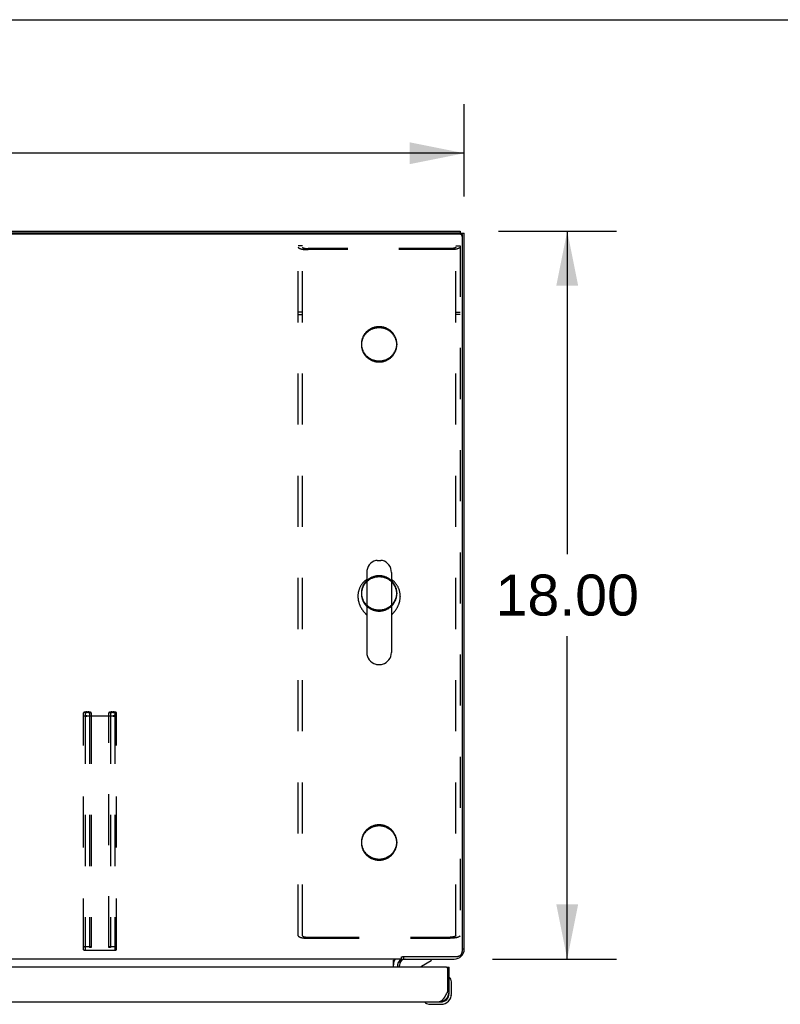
# Model space of a CAD drawing. Header units: inches. Extents: x 0 to 230, y 0 to 149.
# Tile 89 of 92: x 93 to 112, y 124 to 149. Entities that reach past the tile are written whole.
import ezdxf

# ---------------------------------------------------------------- set-up
doc = ezdxf.new("R2010")
doc.units = ezdxf.units.IN
doc.header["$LTSCALE"] = 12.635135
doc.header["$MEASUREMENT"] = 0
doc.linetypes.add('HIDDEN', pattern=[0.2, 0.1, -0.1])
doc.layers.get('0').update_dxf_attribs({"linetype": 'CONTINUOUS'})
for name, color, linetype in [('02___PRT_ALL_AXES', 7, 'CONTINUOUS'), ('DEFAULT_2', 8, 'HIDDEN'), ('DIMENSIONS', 7, 'CONTINUOUS')]:
    doc.layers.add(name, color=color, linetype=linetype)
doc.styles.get("Standard").update_dxf_attribs({"font": 'arial.ttf'})
doc.dimstyles.new('DIMSTYLE_1', dxfattribs={"dimtxt": 1.013514, "dimasz": 1.351351, "dimexe": 0.09, "dimexo": 0.07, "dimgap": 0.0375, "dimtad": 0, "dimtih": 1, "dimtoh": 1, "dimzin": 4, "dimdsep": 46, "dimtxsty": 'Standard', "dimblk": '_FILLED', "dimblk1": '_FILLED', "dimblk2": '_FILLED', "dimcen": 0.09, "dimazin": 1, "dimtfac": 1, "dimtofl": 0, "dimtmove": 0, "dimatfit": 3, "dimldrblk": '_FILLED', "dimfxl": 1, "dimtolj": 1, "dimtzin": 4, "dimarcsym": 0})

# ---------------------------------------------------------------- blocks, each defined once
blk = doc.blocks.new('_FILLED')
at = {"color": 0, "linetype": 'ByBlock'}
blk.add_solid([(0, 0), (-1, 0.2), (-1, -0.2)], dxfattribs=at)
blk = doc.blocks.new('*D8')
at = {"layer": 'DIMENSIONS', "color": 2, "linetype": 'Continuous'}
for p, q in [((104.686, 143.424), (107.604, 143.424)), ((106.388, 143.424), (106.388, 135.437)), ((106.388, 125.424), (106.388, 133.41)), ((104.543, 125.424), (107.604, 125.424))]:
    blk.add_line(p, q, dxfattribs=at)
at = {"layer": 'DIMENSIONS', "color": 2, "linetype": 'Continuous', "xscale": 1.3513513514, "yscale": 1.3513513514, "zscale": 1.3513513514}
for p, rotation in [((106.388, 143.424), 90), ((106.388, 125.424), 270)]:
    blk.add_blockref('_FILLED', p, dxfattribs=dict(at, rotation=rotation))
at = {"layer": 'DIMENSIONS', "color": 2, "linetype": 'Continuous', "insert": (106.388, 134.93), "char_height": 1.0135, "width": 3.54165, "attachment_point": 2, "line_spacing_factor": 0.9}
blk.add_mtext('18.00', dxfattribs=at)
blk = doc.blocks.new('*D9')
at = {"layer": 'DIMENSIONS', "color": 2, "linetype": 'Continuous'}
for p, q in [((43.844, 144.278), (43.844, 146.563)), ((103.844, 144.278), (103.844, 146.563)), ((43.844, 145.347), (71.566, 145.347)), ((103.844, 145.347), (76.121, 145.347))]:
    blk.add_line(p, q, dxfattribs=at)
at = {"layer": 'DIMENSIONS', "color": 2, "linetype": 'Continuous', "xscale": 1.3513513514, "yscale": 1.3513513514, "zscale": 1.3513513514, "rotation": 180}
blk.add_blockref('_FILLED', (43.844, 145.347), dxfattribs=at)
at = {"layer": 'DIMENSIONS', "color": 2, "linetype": 'Continuous', "xscale": 1.3513513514, "yscale": 1.3513513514, "zscale": 1.3513513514}
blk.add_blockref('_FILLED', (103.844, 145.347), dxfattribs=at)
at = {"layer": 'DIMENSIONS', "color": 2, "linetype": 'Continuous', "insert": (73.844, 145.853), "char_height": 1.0135, "width": 3.54165, "attachment_point": 2, "line_spacing_factor": 0.9}
blk.add_mtext('60.00', dxfattribs=at)

msp = doc.modelspace()

# ---------------------------------------------------------------- linework, layer by layer
at = {"color": 7, "linetype": 'Continuous'}
for p, q in [((0, 148.649), (229.73, 148.649)), ((103.74, 143.424), (103.74, 143.374)), ((103.732, 143.347), (43.956, 143.347)), ((103.747, 143.372), (103.844, 143.372)), ((103.792, 143.316), (103.792, 125.61)), ((101.696, 135.282), (101.783, 135.282)), ((101.434, 134.982), (101.434, 133.007)), ((102.046, 134.982), (102.046, 133.007)), ((101.217, 134.398), (101.217, 134.388)), ((102.263, 134.398), (102.263, 134.388)), ((101.696, 132.707), (101.783, 132.707)), ((103.844, 125.67), (103.792, 125.67)), ((102.291, 125.424), (45.396, 125.424)), ((102.094, 125.22), (102.094, 125.395)), ((102.291, 125.424), (102.291, 125.474)), ((102.328, 125.489), (103.667, 125.489)), ((102.344, 125.489), (102.344, 125.424)), ((102.788, 125.247), (103.027, 125.385)), ((103.027, 125.424), (103.027, 125.385)), ((103.798, 125.528), (103.772, 125.546)), ((102.24, 125.22), (102.24, 125.267)), ((103.407, 125.22), (103.469, 125.22)), ((103.484, 124.954), (103.482, 124.961)), ((103.529, 124.825), (103.526, 124.863)), ((103.529, 124.569), (103.529, 124.825)), ((103.469, 124.612), (103.427, 124.612)), ((103.469, 124.569), (103.469, 124.612)), ((102.874, 124.352), (102.88, 124.351)), ((102.971, 124.308), (103.009, 124.306)), ((103.009, 124.306), (103.266, 124.306)), ((103.222, 124.366), (103.266, 124.366))]:
    msp.add_line(p, q, dxfattribs=at)
at = {"color": 3, "linetype": 'Continuous'}
for p, q in [((43.948, 143.424), (103.74, 143.424)), ((103.732, 143.374), (43.956, 143.374)), ((103.844, 125.67), (103.844, 143.372)), ((102.34, 125.424), (103.597, 125.424)), ((103.407, 125.22), (74.843, 125.22)), ((102.198, 125.281), (102.198, 125.22)), ((103.427, 125.2), (103.427, 124.612)), ((103.469, 124.612), (103.469, 125.22)), ((103.406, 124.574), (103.399, 124.561)), ((103.413, 124.586), (103.406, 124.574)), ((103.427, 124.612), (103.413, 124.586)), ((75.028, 124.366), (103.222, 124.366))]:
    msp.add_line(p, q, dxfattribs=at)
for points in [[(103.732, 143.374), (103.737, 143.373), (103.742, 143.373), (103.747, 143.372), (103.752, 143.37), (103.757, 143.368), (103.762, 143.366), (103.766, 143.363), (103.77, 143.36), (103.774, 143.357), (103.778, 143.353), (103.781, 143.349), (103.784, 143.345), (103.786, 143.34), (103.788, 143.335), (103.79, 143.331), (103.791, 143.326), (103.791, 143.321), (103.792, 143.316)], [(103.399, 124.561), (103.393, 124.548), (103.389, 124.542), (103.386, 124.536), (103.382, 124.53), (103.379, 124.524), (103.376, 124.518), (103.372, 124.512), (103.369, 124.506), (103.365, 124.5), (103.362, 124.494), (103.358, 124.489), (103.355, 124.483), (103.352, 124.478), (103.348, 124.472), (103.345, 124.467), (103.341, 124.462), (103.338, 124.457), (103.335, 124.452), (103.331, 124.447), (103.328, 124.442), (103.324, 124.438), (103.321, 124.433), (103.318, 124.429), (103.314, 124.425), (103.311, 124.421), (103.307, 124.417), (103.304, 124.413), (103.301, 124.409), (103.297, 124.405), (103.294, 124.402), (103.29, 124.399), (103.287, 124.395), (103.283, 124.392), (103.28, 124.39), (103.277, 124.387), (103.273, 124.384), (103.27, 124.382), (103.266, 124.38), (103.263, 124.378), (103.26, 124.376), (103.256, 124.374), (103.253, 124.372), (103.249, 124.371), (103.246, 124.37), (103.243, 124.369), (103.239, 124.368), (103.236, 124.367), (103.232, 124.366), (103.229, 124.366), (103.226, 124.366), (103.222, 124.366)]]:
    msp.add_lwpolyline(points, dxfattribs=at)
at = {"color": 7, "linetype": 'Continuous'}
for points in [[(103.792, 143.289), (103.791, 143.294), (103.791, 143.299), (103.79, 143.304), (103.788, 143.309), (103.786, 143.313), (103.784, 143.318), (103.781, 143.322), (103.778, 143.326), (103.774, 143.33), (103.77, 143.333), (103.766, 143.336), (103.762, 143.339), (103.757, 143.341), (103.752, 143.343), (103.747, 143.345), (103.742, 143.346), (103.737, 143.346), (103.732, 143.347)], [(101.434, 134.81), (101.423, 134.802), (101.411, 134.793), (101.401, 134.784), (101.39, 134.775), (101.38, 134.766), (101.369, 134.756), (101.36, 134.747), (101.35, 134.736), (101.341, 134.726), (101.332, 134.716), (101.323, 134.705), (101.315, 134.694), (101.306, 134.682), (101.299, 134.671), (101.291, 134.659), (101.284, 134.647), (101.277, 134.635), (101.271, 134.623), (101.265, 134.611), (101.259, 134.598), (101.254, 134.585), (101.249, 134.573), (101.244, 134.56), (101.24, 134.547), (101.236, 134.533), (101.232, 134.52), (101.229, 134.507), (101.226, 134.493), (101.223, 134.48), (101.221, 134.466), (101.22, 134.453), (101.218, 134.439), (101.217, 134.425), (101.217, 134.412), (101.217, 134.398)], [(102.263, 134.398), (102.262, 134.412), (102.262, 134.425), (102.261, 134.439), (102.26, 134.453), (102.258, 134.466), (102.256, 134.48), (102.253, 134.493), (102.25, 134.507), (102.247, 134.52), (102.244, 134.533), (102.24, 134.547), (102.235, 134.56), (102.231, 134.573), (102.226, 134.585), (102.22, 134.598), (102.214, 134.611), (102.208, 134.623), (102.202, 134.635), (102.195, 134.647), (102.188, 134.659), (102.181, 134.671), (102.173, 134.682), (102.165, 134.694), (102.156, 134.705), (102.148, 134.715), (102.139, 134.726), (102.129, 134.736), (102.12, 134.747), (102.11, 134.756), (102.1, 134.766), (102.089, 134.775), (102.079, 134.784), (102.068, 134.793), (102.057, 134.802), (102.046, 134.81)], [(101.217, 134.388), (101.217, 134.383), (101.217, 134.37), (101.218, 134.357), (101.219, 134.344), (101.22, 134.331), (101.221, 134.318), (101.223, 134.305), (101.226, 134.292), (101.228, 134.279), (101.231, 134.266), (101.235, 134.253), (101.238, 134.24), (101.242, 134.228), (101.246, 134.215), (101.25, 134.203), (101.255, 134.19), (101.26, 134.178), (101.265, 134.166), (101.271, 134.154), (101.276, 134.142), (101.282, 134.131), (101.288, 134.119), (101.295, 134.108), (101.301, 134.097), (101.308, 134.086), (101.315, 134.076), (101.321, 134.065), (101.328, 134.055), (101.336, 134.045), (101.343, 134.035), (101.35, 134.026), (101.357, 134.017), (101.364, 134.008), (101.372, 133.999), (101.379, 133.99), (101.386, 133.982), (101.393, 133.974), (101.4, 133.967), (101.407, 133.959), (101.414, 133.952), (101.42, 133.945), (101.427, 133.938), (101.433, 133.932), (101.434, 133.932)], [(102.046, 133.932), (102.046, 133.932), (102.052, 133.938), (102.059, 133.945), (102.066, 133.952), (102.072, 133.959), (102.079, 133.967), (102.086, 133.974), (102.093, 133.982), (102.1, 133.99), (102.108, 133.999), (102.115, 134.008), (102.122, 134.017), (102.129, 134.026), (102.137, 134.035), (102.144, 134.045), (102.151, 134.055), (102.158, 134.065), (102.165, 134.076), (102.171, 134.086), (102.178, 134.097), (102.185, 134.108), (102.191, 134.119), (102.197, 134.131), (102.203, 134.142), (102.208, 134.154), (102.214, 134.166), (102.219, 134.178), (102.224, 134.19), (102.229, 134.203), (102.233, 134.215), (102.237, 134.228), (102.241, 134.24), (102.245, 134.253), (102.248, 134.266), (102.251, 134.279), (102.254, 134.292), (102.256, 134.305), (102.258, 134.318), (102.259, 134.331), (102.261, 134.344), (102.262, 134.357), (102.262, 134.37), (102.263, 134.383), (102.263, 134.388)], [(102.094, 125.395), (102.095, 125.394), (102.097, 125.394), (102.099, 125.395), (102.1, 125.395), (102.102, 125.396), (102.104, 125.397), (102.106, 125.398), (102.107, 125.4), (102.109, 125.402), (102.11, 125.403), (102.112, 125.405), (102.113, 125.408), (102.116, 125.412)], [(102.099, 125.395), (102.1, 125.395), (102.102, 125.396), (102.104, 125.397)], [(102.106, 125.398), (102.107, 125.4), (102.109, 125.402), (102.11, 125.403), (102.112, 125.405), (102.113, 125.408), (102.115, 125.41)], [(102.116, 125.412), (102.118, 125.414), (102.119, 125.416), (102.12, 125.418), (102.122, 125.419), (102.123, 125.421), (102.125, 125.422), (102.126, 125.423), (102.128, 125.423), (102.129, 125.424), (102.13, 125.424)], [(102.116, 125.412), (102.118, 125.414), (102.119, 125.416), (102.12, 125.418), (102.122, 125.419)], [(102.291, 125.474), (102.293, 125.476), (102.294, 125.477), (102.296, 125.478), (102.297, 125.478), (102.299, 125.479), (102.3, 125.48), (102.301, 125.48), (102.303, 125.48), (102.304, 125.481), (102.306, 125.481)], [(102.306, 125.481), (102.308, 125.481), (102.31, 125.481), (102.311, 125.481), (102.313, 125.482), (102.314, 125.482), (102.316, 125.483), (102.318, 125.483), (102.32, 125.484), (102.321, 125.485), (102.323, 125.486), (102.325, 125.487), (102.327, 125.488), (102.328, 125.489)], [(103.667, 125.489), (103.676, 125.49), (103.684, 125.49), (103.693, 125.492), (103.702, 125.494), (103.71, 125.497), (103.719, 125.5), (103.727, 125.504), (103.734, 125.508), (103.742, 125.513), (103.748, 125.519), (103.755, 125.525), (103.761, 125.531), (103.767, 125.538), (103.772, 125.545), (103.776, 125.552), (103.78, 125.56), (103.784, 125.568), (103.787, 125.576), (103.789, 125.584), (103.79, 125.593), (103.791, 125.601), (103.792, 125.61)]]:
    msp.add_lwpolyline(points, dxfattribs=at)
for centre, radius, start, end in [((101.74, 134.982), 0.306, 105.6303, 180), ((101.696, 135.138), 0.144, 90, 105.6303), ((101.783, 135.138), 0.144, 74.3697, 90), ((101.74, 134.982), 0.306, 0, 74.3697), ((101.74, 133.007), 0.306, 180, 254.3697), ((101.74, 133.007), 0.306, 285.6303, 360), ((101.696, 132.851), 0.144, 254.3697, 270), ((101.783, 132.851), 0.144, 270, 285.6303), ((102.34, 125.281), 0.246, 144.6629, 180), ((102.397, 125.267), 0.157, 90, 180), ((102.839, 125.16), 0.1, 120.092, 143.4532), ((103.484, 124.946), 0.015, 96.3796, 180), ((103.48, 124.946), 0.015, 30.8899, 83.6204), ((103.279, 124.825), 0.25, 0, 30.8899), ((103.266, 124.569), 0.263, 270, 360), ((103.266, 124.569), 0.203, 270, 360), ((102.889, 124.351), 0.015, 90, 173.6204), ((102.889, 124.354), 0.015, 186.3796, 239.1101), ((103.009, 124.556), 0.25, 239.1101, 270)]:
    msp.add_arc(centre, radius, start, end, dxfattribs=at)
at = {"color": 3, "linetype": 'Continuous'}
for centre, radius, start, end in [((103.597, 125.67), 0.246, 270, 360), ((102.34, 125.281), 0.142, 90, 180), ((103.407, 125.2), 0.02, 0, 90), ((103.222, 124.612), 0.246, 270, 360)]:
    msp.add_arc(centre, radius, start, end, dxfattribs=at)
at = {"layer": '02___PRT_ALL_AXES', "color": 8, "linetype": 'HIDDEN'}
for p, q in [((101.302, 140.635), (101.302, 140.608)), ((102.177, 140.635), (102.177, 140.608)), ((101.302, 134.477), (101.302, 134.451)), ((102.177, 134.477), (102.177, 134.451)), ((101.302, 128.32), (101.302, 128.293)), ((102.177, 128.32), (102.177, 128.293))]:
    msp.add_line(p, q, dxfattribs=at)
for points in [[(101.74, 141.058), (101.723, 141.057), (101.706, 141.057), (101.689, 141.055), (101.673, 141.053), (101.656, 141.05), (101.64, 141.047), (101.624, 141.043), (101.608, 141.038), (101.592, 141.033), (101.576, 141.027), (101.561, 141.021), (101.545, 141.014), (101.531, 141.006), (101.516, 140.998), (101.502, 140.99), (101.488, 140.981), (101.474, 140.971), (101.461, 140.961), (101.449, 140.951), (101.436, 140.94), (101.424, 140.928), (101.413, 140.916), (101.402, 140.904), (101.392, 140.891), (101.382, 140.878), (101.372, 140.865), (101.364, 140.851), (101.355, 140.837), (101.348, 140.823), (101.34, 140.808), (101.334, 140.793), (101.328, 140.778), (101.323, 140.763), (101.318, 140.747), (101.314, 140.731), (101.31, 140.716), (101.307, 140.7), (101.305, 140.684), (101.303, 140.668), (101.302, 140.651), (101.302, 140.635)], [(101.74, 141.031), (101.723, 141.031), (101.706, 141.03), (101.689, 141.028), (101.673, 141.026), (101.656, 141.023), (101.64, 141.02), (101.624, 141.016), (101.608, 141.011), (101.592, 141.006), (101.576, 141), (101.561, 140.994), (101.545, 140.987), (101.531, 140.98), (101.516, 140.972), (101.502, 140.963), (101.488, 140.954), (101.474, 140.944), (101.461, 140.934), (101.449, 140.924), (101.436, 140.913), (101.424, 140.901), (101.413, 140.889), (101.402, 140.877), (101.392, 140.864), (101.382, 140.851), (101.372, 140.838), (101.364, 140.824), (101.355, 140.81), (101.348, 140.796), (101.34, 140.781), (101.334, 140.766), (101.328, 140.751), (101.323, 140.736), (101.318, 140.72), (101.314, 140.705), (101.31, 140.689), (101.307, 140.673), (101.305, 140.657), (101.303, 140.641), (101.302, 140.624), (101.302, 140.608)], [(102.177, 140.635), (102.177, 140.651), (102.176, 140.668), (102.174, 140.684), (102.172, 140.7), (102.169, 140.716), (102.166, 140.731), (102.161, 140.747), (102.157, 140.763), (102.151, 140.778), (102.145, 140.793), (102.139, 140.808), (102.132, 140.823), (102.124, 140.837), (102.116, 140.851), (102.107, 140.865), (102.097, 140.878), (102.088, 140.891), (102.077, 140.904), (102.066, 140.916), (102.055, 140.928), (102.043, 140.94), (102.031, 140.951), (102.018, 140.961), (102.005, 140.971), (101.991, 140.981), (101.977, 140.99), (101.963, 140.998), (101.949, 141.006), (101.934, 141.014), (101.919, 141.021), (101.903, 141.027), (101.887, 141.033), (101.872, 141.038), (101.856, 141.043), (101.839, 141.047), (101.823, 141.05), (101.806, 141.053), (101.79, 141.055), (101.773, 141.057), (101.756, 141.057), (101.74, 141.058)], [(102.177, 140.608), (102.177, 140.624), (102.176, 140.641), (102.174, 140.657), (102.172, 140.673), (102.169, 140.689), (102.166, 140.705), (102.161, 140.72), (102.157, 140.736), (102.151, 140.751), (102.145, 140.766), (102.139, 140.781), (102.132, 140.796), (102.124, 140.81), (102.116, 140.824), (102.107, 140.838), (102.097, 140.851), (102.088, 140.864), (102.077, 140.877), (102.066, 140.889), (102.055, 140.901), (102.043, 140.913), (102.031, 140.924), (102.018, 140.934), (102.005, 140.944), (101.991, 140.954), (101.977, 140.963), (101.963, 140.972), (101.949, 140.98), (101.934, 140.987), (101.919, 140.994), (101.903, 141), (101.887, 141.006), (101.872, 141.011), (101.856, 141.016), (101.839, 141.02), (101.823, 141.023), (101.806, 141.026), (101.79, 141.028), (101.773, 141.03), (101.756, 141.031), (101.74, 141.031)], [(101.302, 140.635), (101.302, 140.619), (101.303, 140.603), (101.305, 140.587), (101.307, 140.571), (101.31, 140.555), (101.314, 140.539), (101.318, 140.523), (101.323, 140.508), (101.328, 140.492), (101.334, 140.477), (101.34, 140.462), (101.348, 140.448), (101.355, 140.433), (101.364, 140.419), (101.372, 140.405), (101.382, 140.392), (101.392, 140.379), (101.402, 140.366), (101.413, 140.354), (101.424, 140.342), (101.436, 140.331), (101.449, 140.32), (101.461, 140.309), (101.474, 140.299), (101.488, 140.29), (101.502, 140.28), (101.516, 140.272), (101.531, 140.264), (101.545, 140.256), (101.561, 140.25), (101.576, 140.243), (101.592, 140.237), (101.608, 140.232), (101.624, 140.228), (101.64, 140.224), (101.656, 140.22), (101.673, 140.218), (101.689, 140.215), (101.706, 140.214), (101.723, 140.213), (101.74, 140.213)], [(101.302, 140.608), (101.302, 140.592), (101.303, 140.576), (101.305, 140.56), (101.307, 140.544), (101.31, 140.528), (101.314, 140.512), (101.318, 140.496), (101.323, 140.481), (101.328, 140.465), (101.334, 140.45), (101.34, 140.435), (101.348, 140.421), (101.355, 140.406), (101.364, 140.392), (101.372, 140.379), (101.382, 140.365), (101.392, 140.352), (101.402, 140.339), (101.413, 140.327), (101.424, 140.315), (101.436, 140.304), (101.449, 140.293), (101.461, 140.282), (101.474, 140.272), (101.488, 140.263), (101.502, 140.254), (101.516, 140.245), (101.531, 140.237), (101.545, 140.23), (101.561, 140.223), (101.576, 140.216), (101.592, 140.211), (101.608, 140.205), (101.624, 140.201), (101.64, 140.197), (101.656, 140.193), (101.673, 140.191), (101.689, 140.188), (101.706, 140.187), (101.723, 140.186), (101.74, 140.186)], [(101.74, 140.213), (101.756, 140.213), (101.773, 140.214), (101.79, 140.215), (101.806, 140.218), (101.823, 140.22), (101.839, 140.224), (101.856, 140.228), (101.872, 140.232), (101.887, 140.237), (101.903, 140.243), (101.919, 140.25), (101.934, 140.256), (101.949, 140.264), (101.963, 140.272), (101.977, 140.28), (101.991, 140.29), (102.005, 140.299), (102.018, 140.309), (102.031, 140.32), (102.043, 140.331), (102.055, 140.342), (102.066, 140.354), (102.077, 140.366), (102.088, 140.379), (102.097, 140.392), (102.107, 140.405), (102.116, 140.419), (102.124, 140.433), (102.132, 140.448), (102.139, 140.462), (102.145, 140.477), (102.151, 140.492), (102.157, 140.508), (102.161, 140.523), (102.166, 140.539), (102.169, 140.555), (102.172, 140.571), (102.174, 140.587), (102.176, 140.603), (102.177, 140.619), (102.177, 140.635)], [(101.74, 140.186), (101.756, 140.186), (101.773, 140.187), (101.79, 140.188), (101.806, 140.191), (101.823, 140.193), (101.839, 140.197), (101.856, 140.201), (101.872, 140.205), (101.887, 140.211), (101.903, 140.216), (101.919, 140.223), (101.934, 140.23), (101.949, 140.237), (101.963, 140.245), (101.977, 140.254), (101.991, 140.263), (102.005, 140.272), (102.018, 140.282), (102.031, 140.293), (102.043, 140.304), (102.055, 140.315), (102.066, 140.327), (102.077, 140.339), (102.088, 140.352), (102.097, 140.365), (102.107, 140.379), (102.116, 140.392), (102.124, 140.406), (102.132, 140.421), (102.139, 140.435), (102.145, 140.45), (102.151, 140.465), (102.157, 140.481), (102.161, 140.496), (102.166, 140.512), (102.169, 140.528), (102.172, 140.544), (102.174, 140.56), (102.176, 140.576), (102.177, 140.592), (102.177, 140.608)], [(101.74, 134.9), (101.723, 134.9), (101.706, 134.899), (101.689, 134.897), (101.673, 134.895), (101.656, 134.892), (101.64, 134.889), (101.624, 134.885), (101.608, 134.88), (101.592, 134.875), (101.576, 134.869), (101.561, 134.863), (101.545, 134.856), (101.531, 134.849), (101.516, 134.841), (101.502, 134.832), (101.488, 134.823), (101.474, 134.814), (101.461, 134.803), (101.449, 134.793), (101.436, 134.782), (101.424, 134.77), (101.413, 134.759), (101.402, 134.746), (101.392, 134.734), (101.382, 134.721), (101.372, 134.707), (101.364, 134.693), (101.355, 134.679), (101.348, 134.665), (101.34, 134.65), (101.334, 134.635), (101.328, 134.62), (101.323, 134.605), (101.318, 134.589), (101.314, 134.574), (101.31, 134.558), (101.307, 134.542), (101.305, 134.526), (101.303, 134.51), (101.302, 134.494), (101.302, 134.477)], [(101.74, 134.873), (101.723, 134.873), (101.706, 134.872), (101.689, 134.87), (101.673, 134.868), (101.656, 134.865), (101.64, 134.862), (101.624, 134.858), (101.608, 134.853), (101.592, 134.848), (101.576, 134.842), (101.561, 134.836), (101.545, 134.829), (101.531, 134.822), (101.516, 134.814), (101.502, 134.805), (101.488, 134.796), (101.474, 134.787), (101.461, 134.777), (101.449, 134.766), (101.436, 134.755), (101.424, 134.744), (101.413, 134.732), (101.402, 134.719), (101.392, 134.707), (101.382, 134.694), (101.372, 134.68), (101.364, 134.666), (101.355, 134.652), (101.348, 134.638), (101.34, 134.623), (101.334, 134.608), (101.328, 134.593), (101.323, 134.578), (101.318, 134.562), (101.314, 134.547), (101.31, 134.531), (101.307, 134.515), (101.305, 134.499), (101.303, 134.483), (101.302, 134.467), (101.302, 134.451)], [(102.177, 134.477), (102.177, 134.494), (102.176, 134.51), (102.174, 134.526), (102.172, 134.542), (102.169, 134.558), (102.166, 134.574), (102.161, 134.589), (102.157, 134.605), (102.151, 134.62), (102.145, 134.635), (102.139, 134.65), (102.132, 134.665), (102.124, 134.679), (102.116, 134.693), (102.107, 134.707), (102.097, 134.721), (102.088, 134.734), (102.077, 134.746), (102.066, 134.759), (102.055, 134.77), (102.043, 134.782), (102.031, 134.793), (102.018, 134.803), (102.005, 134.814), (101.991, 134.823), (101.977, 134.832), (101.963, 134.841), (101.949, 134.849), (101.934, 134.856), (101.919, 134.863), (101.903, 134.869), (101.887, 134.875), (101.872, 134.88), (101.856, 134.885), (101.839, 134.889), (101.823, 134.892), (101.806, 134.895), (101.79, 134.897), (101.773, 134.899), (101.756, 134.9), (101.74, 134.9)], [(102.177, 134.451), (102.177, 134.467), (102.176, 134.483), (102.174, 134.499), (102.172, 134.515), (102.169, 134.531), (102.166, 134.547), (102.161, 134.562), (102.157, 134.578), (102.151, 134.593), (102.145, 134.608), (102.139, 134.623), (102.132, 134.638), (102.124, 134.652), (102.116, 134.666), (102.107, 134.68), (102.097, 134.694), (102.088, 134.707), (102.077, 134.719), (102.066, 134.732), (102.055, 134.744), (102.043, 134.755), (102.031, 134.766), (102.018, 134.777), (102.005, 134.787), (101.991, 134.796), (101.977, 134.805), (101.963, 134.814), (101.949, 134.822), (101.934, 134.829), (101.919, 134.836), (101.903, 134.842), (101.887, 134.848), (101.872, 134.853), (101.856, 134.858), (101.839, 134.862), (101.823, 134.865), (101.806, 134.868), (101.79, 134.87), (101.773, 134.872), (101.756, 134.873), (101.74, 134.873)], [(101.302, 134.477), (101.302, 134.461), (101.303, 134.445), (101.305, 134.429), (101.307, 134.413), (101.31, 134.397), (101.314, 134.381), (101.318, 134.365), (101.323, 134.35), (101.328, 134.335), (101.334, 134.319), (101.34, 134.305), (101.348, 134.29), (101.355, 134.276), (101.364, 134.261), (101.372, 134.248), (101.382, 134.234), (101.392, 134.221), (101.402, 134.209), (101.413, 134.196), (101.424, 134.184), (101.436, 134.173), (101.449, 134.162), (101.461, 134.151), (101.474, 134.141), (101.488, 134.132), (101.502, 134.123), (101.516, 134.114), (101.531, 134.106), (101.545, 134.099), (101.561, 134.092), (101.576, 134.085), (101.592, 134.08), (101.608, 134.075), (101.624, 134.07), (101.64, 134.066), (101.656, 134.063), (101.673, 134.06), (101.689, 134.058), (101.706, 134.056), (101.723, 134.055), (101.74, 134.055)], [(101.302, 134.451), (101.302, 134.434), (101.303, 134.418), (101.305, 134.402), (101.307, 134.386), (101.31, 134.37), (101.314, 134.354), (101.318, 134.339), (101.323, 134.323), (101.328, 134.308), (101.334, 134.293), (101.34, 134.278), (101.348, 134.263), (101.355, 134.249), (101.364, 134.235), (101.372, 134.221), (101.382, 134.207), (101.392, 134.194), (101.402, 134.182), (101.413, 134.169), (101.424, 134.157), (101.436, 134.146), (101.449, 134.135), (101.461, 134.124), (101.474, 134.114), (101.488, 134.105), (101.502, 134.096), (101.516, 134.087), (101.531, 134.079), (101.545, 134.072), (101.561, 134.065), (101.576, 134.059), (101.592, 134.053), (101.608, 134.048), (101.624, 134.043), (101.64, 134.039), (101.656, 134.036), (101.673, 134.033), (101.689, 134.031), (101.706, 134.029), (101.723, 134.028), (101.74, 134.028)], [(101.74, 134.055), (101.756, 134.055), (101.773, 134.056), (101.79, 134.058), (101.806, 134.06), (101.823, 134.063), (101.839, 134.066), (101.856, 134.07), (101.872, 134.075), (101.887, 134.08), (101.903, 134.085), (101.919, 134.092), (101.934, 134.099), (101.949, 134.106), (101.963, 134.114), (101.977, 134.123), (101.991, 134.132), (102.005, 134.141), (102.018, 134.151), (102.031, 134.162), (102.043, 134.173), (102.055, 134.184), (102.066, 134.196), (102.077, 134.209), (102.088, 134.221), (102.097, 134.234), (102.107, 134.248), (102.116, 134.261), (102.124, 134.276), (102.132, 134.29), (102.139, 134.305), (102.145, 134.319), (102.151, 134.335), (102.157, 134.35), (102.161, 134.365), (102.166, 134.381), (102.169, 134.397), (102.172, 134.413), (102.174, 134.429), (102.176, 134.445), (102.177, 134.461), (102.177, 134.477)], [(101.74, 134.028), (101.756, 134.028), (101.773, 134.029), (101.79, 134.031), (101.806, 134.033), (101.823, 134.036), (101.839, 134.039), (101.856, 134.043), (101.872, 134.048), (101.887, 134.053), (101.903, 134.059), (101.919, 134.065), (101.934, 134.072), (101.949, 134.079), (101.963, 134.087), (101.977, 134.096), (101.991, 134.105), (102.005, 134.114), (102.018, 134.124), (102.031, 134.135), (102.043, 134.146), (102.055, 134.157), (102.066, 134.169), (102.077, 134.182), (102.088, 134.194), (102.097, 134.207), (102.107, 134.221), (102.116, 134.235), (102.124, 134.249), (102.132, 134.263), (102.139, 134.278), (102.145, 134.293), (102.151, 134.308), (102.157, 134.323), (102.161, 134.339), (102.166, 134.354), (102.169, 134.37), (102.172, 134.386), (102.174, 134.402), (102.176, 134.418), (102.177, 134.434), (102.177, 134.451)], [(101.74, 128.742), (101.723, 128.742), (101.706, 128.741), (101.689, 128.739), (101.673, 128.737), (101.656, 128.735), (101.64, 128.731), (101.624, 128.727), (101.608, 128.723), (101.592, 128.717), (101.576, 128.712), (101.561, 128.705), (101.545, 128.698), (101.531, 128.691), (101.516, 128.683), (101.502, 128.674), (101.488, 128.665), (101.474, 128.656), (101.461, 128.646), (101.449, 128.635), (101.436, 128.624), (101.424, 128.613), (101.413, 128.601), (101.402, 128.589), (101.392, 128.576), (101.382, 128.563), (101.372, 128.549), (101.364, 128.536), (101.355, 128.522), (101.348, 128.507), (101.34, 128.493), (101.334, 128.478), (101.328, 128.462), (101.323, 128.447), (101.318, 128.432), (101.314, 128.416), (101.31, 128.4), (101.307, 128.384), (101.305, 128.368), (101.303, 128.352), (101.302, 128.336), (101.302, 128.32)], [(101.74, 128.715), (101.723, 128.715), (101.706, 128.714), (101.689, 128.713), (101.673, 128.71), (101.656, 128.708), (101.64, 128.704), (101.624, 128.7), (101.608, 128.696), (101.592, 128.69), (101.576, 128.685), (101.561, 128.678), (101.545, 128.671), (101.531, 128.664), (101.516, 128.656), (101.502, 128.647), (101.488, 128.638), (101.474, 128.629), (101.461, 128.619), (101.449, 128.608), (101.436, 128.597), (101.424, 128.586), (101.413, 128.574), (101.402, 128.562), (101.392, 128.549), (101.382, 128.536), (101.372, 128.522), (101.364, 128.509), (101.355, 128.495), (101.348, 128.48), (101.34, 128.466), (101.334, 128.451), (101.328, 128.436), (101.323, 128.42), (101.318, 128.405), (101.314, 128.389), (101.31, 128.373), (101.307, 128.357), (101.305, 128.341), (101.303, 128.325), (101.302, 128.309), (101.302, 128.293)], [(102.177, 128.32), (102.177, 128.336), (102.176, 128.352), (102.174, 128.368), (102.172, 128.384), (102.169, 128.4), (102.166, 128.416), (102.161, 128.432), (102.157, 128.447), (102.151, 128.462), (102.145, 128.478), (102.139, 128.493), (102.132, 128.507), (102.124, 128.522), (102.116, 128.536), (102.107, 128.549), (102.097, 128.563), (102.088, 128.576), (102.077, 128.589), (102.066, 128.601), (102.055, 128.613), (102.043, 128.624), (102.031, 128.635), (102.018, 128.646), (102.005, 128.656), (101.991, 128.665), (101.977, 128.674), (101.963, 128.683), (101.949, 128.691), (101.934, 128.698), (101.919, 128.705), (101.903, 128.712), (101.887, 128.717), (101.872, 128.723), (101.856, 128.727), (101.839, 128.731), (101.823, 128.735), (101.806, 128.737), (101.79, 128.739), (101.773, 128.741), (101.756, 128.742), (101.74, 128.742)], [(102.177, 128.293), (102.177, 128.309), (102.176, 128.325), (102.174, 128.341), (102.172, 128.357), (102.169, 128.373), (102.166, 128.389), (102.161, 128.405), (102.157, 128.42), (102.151, 128.436), (102.145, 128.451), (102.139, 128.466), (102.132, 128.48), (102.124, 128.495), (102.116, 128.509), (102.107, 128.522), (102.097, 128.536), (102.088, 128.549), (102.077, 128.562), (102.066, 128.574), (102.055, 128.586), (102.043, 128.597), (102.031, 128.608), (102.018, 128.619), (102.005, 128.629), (101.991, 128.638), (101.977, 128.647), (101.963, 128.656), (101.949, 128.664), (101.934, 128.671), (101.919, 128.678), (101.903, 128.685), (101.887, 128.69), (101.872, 128.696), (101.856, 128.7), (101.839, 128.704), (101.823, 128.708), (101.806, 128.71), (101.79, 128.713), (101.773, 128.714), (101.756, 128.715), (101.74, 128.715)], [(101.302, 128.32), (101.302, 128.303), (101.303, 128.287), (101.305, 128.271), (101.307, 128.255), (101.31, 128.239), (101.314, 128.223), (101.318, 128.208), (101.323, 128.192), (101.328, 128.177), (101.334, 128.162), (101.34, 128.147), (101.348, 128.132), (101.355, 128.118), (101.364, 128.104), (101.372, 128.09), (101.382, 128.077), (101.392, 128.063), (101.402, 128.051), (101.413, 128.038), (101.424, 128.027), (101.436, 128.015), (101.449, 128.004), (101.461, 127.994), (101.474, 127.984), (101.488, 127.974), (101.502, 127.965), (101.516, 127.956), (101.531, 127.948), (101.545, 127.941), (101.561, 127.934), (101.576, 127.928), (101.592, 127.922), (101.608, 127.917), (101.624, 127.912), (101.64, 127.908), (101.656, 127.905), (101.673, 127.902), (101.689, 127.9), (101.706, 127.898), (101.723, 127.897), (101.74, 127.897)], [(101.302, 128.293), (101.302, 128.277), (101.303, 128.26), (101.305, 128.244), (101.307, 128.228), (101.31, 128.212), (101.314, 128.196), (101.318, 128.181), (101.323, 128.165), (101.328, 128.15), (101.334, 128.135), (101.34, 128.12), (101.348, 128.105), (101.355, 128.091), (101.364, 128.077), (101.372, 128.063), (101.382, 128.05), (101.392, 128.037), (101.402, 128.024), (101.413, 128.012), (101.424, 128), (101.436, 127.988), (101.449, 127.977), (101.461, 127.967), (101.474, 127.957), (101.488, 127.947), (101.502, 127.938), (101.516, 127.929), (101.531, 127.921), (101.545, 127.914), (101.561, 127.907), (101.576, 127.901), (101.592, 127.895), (101.608, 127.89), (101.624, 127.885), (101.64, 127.881), (101.656, 127.878), (101.673, 127.875), (101.689, 127.873), (101.706, 127.871), (101.723, 127.87), (101.74, 127.87)], [(101.74, 127.897), (101.756, 127.897), (101.773, 127.898), (101.79, 127.9), (101.806, 127.902), (101.823, 127.905), (101.839, 127.908), (101.856, 127.912), (101.872, 127.917), (101.887, 127.922), (101.903, 127.928), (101.919, 127.934), (101.934, 127.941), (101.949, 127.948), (101.963, 127.956), (101.977, 127.965), (101.991, 127.974), (102.005, 127.984), (102.018, 127.994), (102.031, 128.004), (102.043, 128.015), (102.055, 128.027), (102.066, 128.038), (102.077, 128.051), (102.088, 128.063), (102.097, 128.077), (102.107, 128.09), (102.116, 128.104), (102.124, 128.118), (102.132, 128.132), (102.139, 128.147), (102.145, 128.162), (102.151, 128.177), (102.157, 128.192), (102.161, 128.208), (102.166, 128.223), (102.169, 128.239), (102.172, 128.255), (102.174, 128.271), (102.176, 128.287), (102.177, 128.303), (102.177, 128.32)], [(101.74, 127.87), (101.756, 127.87), (101.773, 127.871), (101.79, 127.873), (101.806, 127.875), (101.823, 127.878), (101.839, 127.881), (101.856, 127.885), (101.872, 127.89), (101.887, 127.895), (101.903, 127.901), (101.919, 127.907), (101.934, 127.914), (101.949, 127.921), (101.963, 127.929), (101.977, 127.938), (101.991, 127.947), (102.005, 127.957), (102.018, 127.967), (102.031, 127.977), (102.043, 127.988), (102.055, 128), (102.066, 128.012), (102.077, 128.024), (102.088, 128.037), (102.097, 128.05), (102.107, 128.063), (102.116, 128.077), (102.124, 128.091), (102.132, 128.105), (102.139, 128.12), (102.145, 128.135), (102.151, 128.15), (102.157, 128.165), (102.161, 128.181), (102.166, 128.196), (102.169, 128.212), (102.172, 128.228), (102.174, 128.244), (102.176, 128.26), (102.177, 128.277), (102.177, 128.293)]]:
    msp.add_lwpolyline(points, dxfattribs=at)
at = {"layer": '02___PRT_ALL_AXES', "color": 7, "linetype": 'Continuous'}
for start, end in [(350.8498, 351.1102), (355.1015, 355.5324)]:
    msp.add_arc((103.266, 124.569), 0.263, start, end, dxfattribs=at)
at = {"layer": 'DEFAULT_2', "color": 8, "linetype": 'HIDDEN'}
for p, q in [((99.844, 143.061), (99.74, 143.061)), ((99.74, 126.002), (99.74, 143.061)), ((99.844, 126.002), (99.844, 143.061)), ((103.493, 142.99), (99.986, 142.99)), ((103.493, 142.963), (99.986, 142.963)), ((103.636, 143.061), (103.74, 143.061)), ((103.636, 126.002), (103.636, 143.061)), ((103.74, 143.061), (103.74, 126.002)), ((99.844, 141.415), (99.74, 141.415)), ((99.74, 141.362), (99.844, 141.362)), ((103.636, 141.415), (103.74, 141.415)), ((103.74, 141.362), (103.636, 141.362)), ((94.437, 125.654), (94.437, 131.513)), ((94.477, 131.513), (94.477, 125.654)), ((94.517, 131.534), (94.545, 131.534)), ((94.545, 131.524), (94.517, 131.524)), ((94.585, 131.513), (94.585, 125.714)), ((94.625, 131.51), (94.585, 131.51)), ((94.625, 131.513), (94.625, 125.714)), ((95.062, 125.714), (95.062, 131.513)), ((95.102, 131.51), (95.062, 131.51)), ((95.102, 131.513), (95.102, 125.714)), ((95.142, 131.534), (95.17, 131.534)), ((95.17, 131.524), (95.142, 131.524)), ((95.21, 131.513), (95.21, 125.654)), ((95.25, 125.654), (95.25, 131.513)), ((94.517, 131.439), (95.17, 131.439)), ((95.17, 131.429), (94.517, 131.429)), ((99.986, 125.965), (103.493, 125.965)), ((99.986, 125.938), (103.493, 125.938)), ((94.517, 125.738), (94.545, 125.738)), ((94.545, 125.728), (94.517, 125.728)), ((94.517, 125.644), (95.17, 125.644)), ((95.17, 125.633), (94.517, 125.633)), ((94.625, 125.714), (94.585, 125.714)), ((95.102, 125.714), (95.062, 125.714)), ((95.142, 125.738), (95.17, 125.738)), ((95.17, 125.728), (95.142, 125.728))]:
    msp.add_line(p, q, dxfattribs=at)
for points in [[(99.74, 143.027), (99.74, 143.024), (99.741, 143.021), (99.742, 143.018), (99.743, 143.015), (99.745, 143.013), (99.748, 143.01), (99.751, 143.007), (99.754, 143.005), (99.758, 143.002), (99.763, 143), (99.767, 142.997), (99.773, 142.995), (99.778, 142.992), (99.784, 142.99), (99.791, 142.988), (99.797, 142.986), (99.804, 142.983), (99.812, 142.981), (99.82, 142.979), (99.828, 142.978), (99.836, 142.976), (99.845, 142.974), (99.854, 142.973), (99.863, 142.971), (99.872, 142.97), (99.882, 142.969), (99.892, 142.968), (99.902, 142.967), (99.912, 142.966), (99.922, 142.965), (99.933, 142.964), (99.943, 142.964), (99.954, 142.963), (99.965, 142.963), (99.975, 142.963), (99.986, 142.963)], [(99.844, 143.027), (99.844, 143.025), (99.844, 143.023), (99.845, 143.022), (99.846, 143.02), (99.847, 143.019), (99.848, 143.017), (99.85, 143.015), (99.852, 143.014), (99.854, 143.012), (99.857, 143.011), (99.86, 143.01), (99.863, 143.008), (99.866, 143.007), (99.869, 143.005), (99.873, 143.004), (99.877, 143.003), (99.881, 143.002), (99.885, 143), (99.89, 142.999), (99.895, 142.998), (99.899, 142.997), (99.904, 142.996), (99.91, 142.995), (99.915, 142.995), (99.92, 142.994), (99.926, 142.993), (99.932, 142.992), (99.937, 142.992), (99.943, 142.991), (99.949, 142.991), (99.955, 142.991), (99.961, 142.99), (99.968, 142.99), (99.974, 142.99), (99.98, 142.99), (99.986, 142.99)], [(103.636, 143.027), (103.635, 143.025), (103.635, 143.023), (103.634, 143.022), (103.633, 143.02), (103.632, 143.019), (103.631, 143.017), (103.629, 143.015), (103.627, 143.014), (103.625, 143.012), (103.622, 143.011), (103.62, 143.01), (103.617, 143.008), (103.613, 143.007), (103.61, 143.005), (103.606, 143.004), (103.602, 143.003), (103.598, 143.002), (103.594, 143), (103.589, 142.999), (103.585, 142.998), (103.58, 142.997), (103.575, 142.996), (103.57, 142.995), (103.564, 142.995), (103.559, 142.994), (103.553, 142.993), (103.548, 142.992), (103.542, 142.992), (103.536, 142.991), (103.53, 142.991), (103.524, 142.991), (103.518, 142.99), (103.512, 142.99), (103.506, 142.99), (103.499, 142.99), (103.493, 142.99)], [(103.74, 143.027), (103.739, 143.024), (103.739, 143.021), (103.738, 143.018), (103.736, 143.015), (103.734, 143.013), (103.731, 143.01), (103.728, 143.007), (103.725, 143.005), (103.721, 143.002), (103.717, 143), (103.712, 142.997), (103.707, 142.995), (103.701, 142.992), (103.695, 142.99), (103.689, 142.988), (103.682, 142.986), (103.675, 142.983), (103.667, 142.981), (103.66, 142.979), (103.652, 142.978), (103.643, 142.976), (103.635, 142.974), (103.626, 142.973), (103.616, 142.971), (103.607, 142.97), (103.597, 142.969), (103.587, 142.968), (103.577, 142.967), (103.567, 142.966), (103.557, 142.965), (103.546, 142.964), (103.536, 142.964), (103.525, 142.963), (103.515, 142.963), (103.504, 142.963), (103.493, 142.963)], [(94.517, 131.534), (94.507, 131.534), (94.497, 131.533), (94.487, 131.532), (94.477, 131.531), (94.469, 131.53), (94.461, 131.528), (94.454, 131.526), (94.448, 131.524), (94.443, 131.521), (94.44, 131.519), (94.438, 131.516), (94.437, 131.513)], [(94.477, 131.513), (94.478, 131.515), (94.479, 131.516), (94.482, 131.518), (94.485, 131.519), (94.489, 131.521), (94.494, 131.522), (94.499, 131.522), (94.505, 131.523), (94.511, 131.523), (94.517, 131.524)], [(94.625, 131.513), (94.624, 131.516), (94.622, 131.519), (94.619, 131.521), (94.614, 131.524), (94.608, 131.526), (94.601, 131.528), (94.594, 131.53), (94.585, 131.531), (94.575, 131.532), (94.566, 131.533), (94.555, 131.534), (94.545, 131.534)], [(94.545, 131.524), (94.551, 131.523), (94.557, 131.523), (94.563, 131.522), (94.568, 131.522), (94.573, 131.521), (94.577, 131.519), (94.581, 131.518), (94.583, 131.516), (94.584, 131.515), (94.585, 131.513)], [(95.142, 131.534), (95.132, 131.534), (95.122, 131.533), (95.112, 131.532), (95.102, 131.531), (95.094, 131.53), (95.086, 131.528), (95.079, 131.526), (95.073, 131.524), (95.068, 131.521), (95.065, 131.519), (95.063, 131.516), (95.062, 131.513)], [(95.102, 131.513), (95.103, 131.515), (95.104, 131.516), (95.107, 131.518), (95.11, 131.519), (95.114, 131.521), (95.119, 131.522), (95.124, 131.522), (95.13, 131.523), (95.136, 131.523), (95.142, 131.524)], [(95.25, 131.513), (95.249, 131.516), (95.247, 131.519), (95.244, 131.521), (95.239, 131.524), (95.233, 131.526), (95.226, 131.528), (95.219, 131.53), (95.21, 131.531), (95.2, 131.532), (95.191, 131.533), (95.18, 131.534), (95.17, 131.534)], [(95.17, 131.524), (95.176, 131.523), (95.182, 131.523), (95.188, 131.522), (95.193, 131.522), (95.198, 131.521), (95.202, 131.519), (95.206, 131.518), (95.208, 131.516), (95.209, 131.515), (95.21, 131.513)], [(94.437, 131.449), (94.438, 131.447), (94.44, 131.444), (94.443, 131.442), (94.448, 131.439), (94.454, 131.437), (94.461, 131.435), (94.469, 131.433), (94.477, 131.432), (94.487, 131.43), (94.497, 131.429), (94.507, 131.429), (94.517, 131.429)], [(94.517, 131.439), (94.511, 131.439), (94.505, 131.44), (94.499, 131.44), (94.494, 131.441), (94.489, 131.442), (94.485, 131.443), (94.482, 131.445), (94.479, 131.446), (94.478, 131.448), (94.477, 131.449)], [(95.17, 131.429), (95.18, 131.429), (95.191, 131.429), (95.2, 131.43), (95.21, 131.432), (95.219, 131.433), (95.226, 131.435), (95.233, 131.437), (95.239, 131.439), (95.244, 131.442), (95.247, 131.444), (95.249, 131.447), (95.25, 131.449)], [(95.21, 131.449), (95.209, 131.448), (95.208, 131.446), (95.206, 131.445), (95.202, 131.443), (95.198, 131.442), (95.193, 131.441), (95.188, 131.44), (95.182, 131.44), (95.176, 131.439), (95.17, 131.439)], [(99.74, 126.002), (99.74, 125.999), (99.741, 125.997), (99.742, 125.994), (99.743, 125.991), (99.745, 125.988), (99.748, 125.986), (99.751, 125.983), (99.754, 125.98), (99.758, 125.978), (99.763, 125.975), (99.767, 125.973), (99.773, 125.97), (99.778, 125.968), (99.784, 125.966), (99.791, 125.963), (99.797, 125.961), (99.804, 125.959), (99.812, 125.957), (99.82, 125.955), (99.828, 125.953), (99.836, 125.951), (99.845, 125.95), (99.854, 125.948), (99.863, 125.947), (99.872, 125.945), (99.882, 125.944), (99.892, 125.943), (99.902, 125.942), (99.912, 125.941), (99.922, 125.94), (99.933, 125.94), (99.943, 125.939), (99.954, 125.939), (99.965, 125.939), (99.975, 125.938), (99.986, 125.938)], [(99.844, 126.002), (99.844, 126), (99.844, 125.999), (99.845, 125.997), (99.846, 125.996), (99.847, 125.994), (99.848, 125.993), (99.85, 125.991), (99.852, 125.989), (99.854, 125.988), (99.857, 125.987), (99.86, 125.985), (99.863, 125.984), (99.866, 125.982), (99.869, 125.981), (99.873, 125.98), (99.877, 125.978), (99.881, 125.977), (99.885, 125.976), (99.89, 125.975), (99.895, 125.974), (99.899, 125.973), (99.904, 125.972), (99.91, 125.971), (99.915, 125.97), (99.92, 125.969), (99.926, 125.969), (99.932, 125.968), (99.937, 125.967), (99.943, 125.967), (99.949, 125.966), (99.955, 125.966), (99.961, 125.966), (99.968, 125.966), (99.974, 125.965), (99.98, 125.965), (99.986, 125.965)], [(103.636, 126.002), (103.635, 126), (103.635, 125.999), (103.634, 125.997), (103.633, 125.996), (103.632, 125.994), (103.631, 125.993), (103.629, 125.991), (103.627, 125.989), (103.625, 125.988), (103.622, 125.987), (103.62, 125.985), (103.617, 125.984), (103.613, 125.982), (103.61, 125.981), (103.606, 125.98), (103.602, 125.978), (103.598, 125.977), (103.594, 125.976), (103.589, 125.975), (103.585, 125.974), (103.58, 125.973), (103.575, 125.972), (103.57, 125.971), (103.564, 125.97), (103.559, 125.969), (103.553, 125.969), (103.548, 125.968), (103.542, 125.967), (103.536, 125.967), (103.53, 125.966), (103.524, 125.966), (103.518, 125.966), (103.512, 125.966), (103.506, 125.965), (103.499, 125.965), (103.493, 125.965)], [(103.74, 126.002), (103.739, 125.999), (103.739, 125.997), (103.738, 125.994), (103.736, 125.991), (103.734, 125.988), (103.731, 125.986), (103.728, 125.983), (103.725, 125.98), (103.721, 125.978), (103.717, 125.975), (103.712, 125.973), (103.707, 125.97), (103.701, 125.968), (103.695, 125.966), (103.689, 125.963), (103.682, 125.961), (103.675, 125.959), (103.667, 125.957), (103.66, 125.955), (103.652, 125.953), (103.643, 125.951), (103.635, 125.95), (103.626, 125.948), (103.616, 125.947), (103.607, 125.945), (103.597, 125.944), (103.587, 125.943), (103.577, 125.942), (103.567, 125.941), (103.557, 125.94), (103.546, 125.94), (103.536, 125.939), (103.525, 125.939), (103.515, 125.939), (103.504, 125.938), (103.493, 125.938)], [(94.437, 125.718), (94.438, 125.72), (94.44, 125.723), (94.443, 125.726), (94.448, 125.728), (94.454, 125.73), (94.461, 125.732), (94.469, 125.734), (94.477, 125.736), (94.487, 125.737), (94.497, 125.738), (94.507, 125.738), (94.517, 125.738)], [(94.517, 125.633), (94.507, 125.633), (94.497, 125.634), (94.487, 125.635), (94.477, 125.636), (94.469, 125.637), (94.461, 125.639), (94.454, 125.641), (94.448, 125.644), (94.443, 125.646), (94.44, 125.649), (94.438, 125.651), (94.437, 125.654)], [(94.517, 125.728), (94.511, 125.728), (94.505, 125.727), (94.499, 125.727), (94.494, 125.726), (94.489, 125.725), (94.485, 125.724), (94.482, 125.722), (94.479, 125.721), (94.478, 125.719), (94.477, 125.718)], [(94.477, 125.654), (94.478, 125.652), (94.479, 125.651), (94.482, 125.649), (94.485, 125.648), (94.489, 125.647), (94.494, 125.646), (94.499, 125.645), (94.505, 125.644), (94.511, 125.644), (94.517, 125.644)], [(94.545, 125.738), (94.555, 125.738), (94.566, 125.738), (94.575, 125.737), (94.585, 125.736), (94.594, 125.734), (94.601, 125.732), (94.608, 125.73), (94.614, 125.728), (94.619, 125.726), (94.622, 125.723), (94.624, 125.72), (94.625, 125.718)], [(94.585, 125.718), (94.584, 125.719), (94.583, 125.721), (94.581, 125.722), (94.577, 125.724), (94.573, 125.725), (94.568, 125.726), (94.563, 125.727), (94.557, 125.727), (94.551, 125.728), (94.545, 125.728)], [(95.062, 125.718), (95.063, 125.72), (95.065, 125.723), (95.068, 125.726), (95.073, 125.728), (95.079, 125.73), (95.086, 125.732), (95.094, 125.734), (95.102, 125.736), (95.112, 125.737), (95.122, 125.738), (95.132, 125.738), (95.142, 125.738)], [(95.142, 125.728), (95.136, 125.728), (95.13, 125.727), (95.124, 125.727), (95.119, 125.726), (95.114, 125.725), (95.11, 125.724), (95.107, 125.722), (95.104, 125.721), (95.103, 125.719), (95.102, 125.718)], [(95.17, 125.738), (95.18, 125.738), (95.191, 125.738), (95.2, 125.737), (95.21, 125.736), (95.219, 125.734), (95.226, 125.732), (95.233, 125.73), (95.239, 125.728), (95.244, 125.726), (95.247, 125.723), (95.249, 125.72), (95.25, 125.718)], [(95.21, 125.718), (95.209, 125.719), (95.208, 125.721), (95.206, 125.722), (95.202, 125.724), (95.198, 125.725), (95.193, 125.726), (95.188, 125.727), (95.182, 125.727), (95.176, 125.728), (95.17, 125.728)], [(95.17, 125.644), (95.176, 125.644), (95.182, 125.644), (95.188, 125.645), (95.193, 125.646), (95.198, 125.647), (95.202, 125.648), (95.206, 125.649), (95.208, 125.651), (95.209, 125.652), (95.21, 125.654)], [(95.25, 125.654), (95.249, 125.651), (95.247, 125.649), (95.244, 125.646), (95.239, 125.644), (95.233, 125.641), (95.226, 125.639), (95.219, 125.637), (95.21, 125.636), (95.2, 125.635), (95.191, 125.634), (95.18, 125.633), (95.17, 125.633)]]:
    msp.add_lwpolyline(points, dxfattribs=at)

# ---------------------------------------------------------------- dimensions: what is measured, and where the dimension line sits
at = {"layer": 'DIMENSIONS', "color": 2, "linetype": 'Continuous'}
for base, p1, p2, angle, picture, middle in [((43.844, 145.347), (103.844, 146.633), (43.844, 146.633), 180, '*D9', (73.836, 145.341)), ((106.388, 125.424), (104.616, 143.424), (104.473, 125.424), 270, '*D8', (106.431, 134.418))]:
    dim = msp.add_linear_dim(base=base, p1=p1, p2=p2, angle=angle, dimstyle='DIMSTYLE_1', dxfattribs=at)
    dim.commit()
    dim.dimension.update_dxf_attribs({"geometry": picture, "text_midpoint": middle, "dimtype": 160})

doc.saveas('drawing.dxf')
